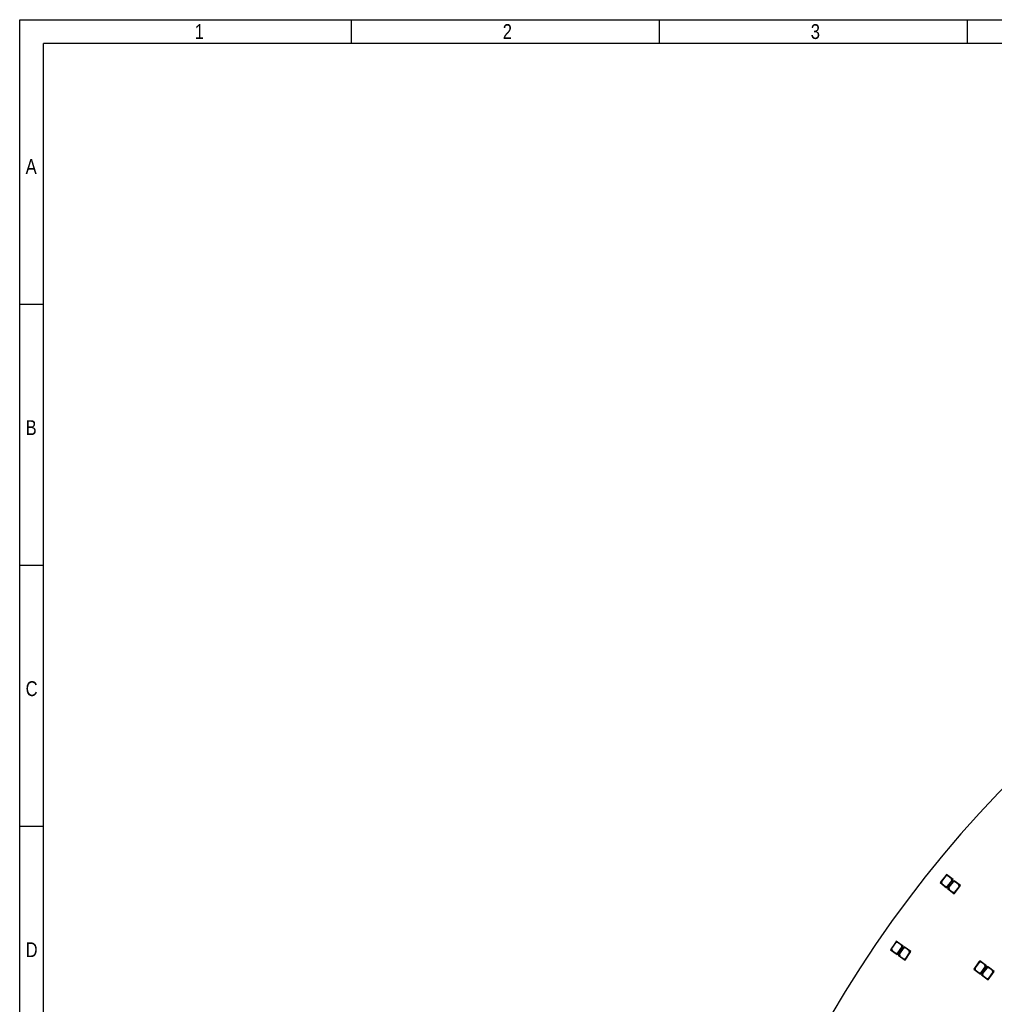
# Model space of a CAD drawing. Header units: millimetres. Extents: x 10 to 580, y 10 to 410.
# Tile 13 of 24: x 10 to 174, y 244 to 410. Entities that reach past the tile are written whole.
import ezdxf

# ---------------------------------------------------------------- set-up
doc = ezdxf.new("R2010")
doc.units = ezdxf.units.MM
for name, color, linetype in [('10', 7, 'Continuous'), ('Default', 7, 'Continuous'), ('RDLED_1-4_800MM_', 7, 'Continuous')]:
    doc.layers.add(name, color=color, linetype=linetype)
doc.styles.add('SEACAD_Arial', font='arial.ttf')

# ---------------------------------------------------------------- blocks, each defined once
blk = doc.blocks.new('SE')
at = {"layer": 'RDLED_1-4_800MM_', "color": 7, "linetype": 'Continuous'}
for p, q in [((166.06, 265.75), (165.12, 264.58)), ((166.07, 265.68), (165.35, 264.78)), ((166.22, 265.94), (166.06, 265.75)), ((166.06, 265.75), (166.41, 265.79)), ((166.42, 265.72), (166.07, 265.68)), ((166.41, 265.79), (166.22, 265.94)), ((167.31, 265.07), (166.41, 265.79)), ((167.04, 265.22), (166.42, 265.72)), ((165.12, 264.58), (166.21, 263.7)), ((165.35, 264.78), (165.39, 264.43)), ((165.39, 264.43), (166.01, 263.93)), ((166.01, 263.93), (166.36, 263.97)), ((166.21, 263.7), (167.31, 265.07)), ((166.36, 263.97), (167.08, 264.86)), ((167.31, 264.75), (166.37, 263.58)), ((167.31, 264.68), (166.59, 263.78)), ((167.08, 264.86), (167.04, 265.22)), ((167.46, 264.94), (167.31, 264.75)), ((167.31, 264.75), (167.66, 264.78)), ((167.67, 264.71), (167.31, 264.68)), ((167.66, 264.78), (167.46, 264.94)), ((167.46, 262.7), (168.55, 264.06)), ((167.61, 262.97), (168.33, 263.86)), ((168.55, 264.06), (167.66, 264.78)), ((168.29, 264.21), (167.67, 264.71)), ((168.33, 263.86), (168.29, 264.21)), ((166.37, 263.58), (167.46, 262.7)), ((166.59, 263.78), (166.63, 263.43)), ((166.63, 263.43), (167.26, 262.93)), ((167.26, 262.93), (167.61, 262.97)), ((157.58, 254.46), (156.73, 253.23)), ((157.6, 254.39), (156.94, 253.45)), ((157.73, 254.67), (157.58, 254.46)), ((157.58, 254.46), (157.93, 254.53)), ((157.94, 254.46), (157.6, 254.39)), ((157.93, 254.53), (157.73, 254.67)), ((158.88, 253.87), (157.93, 254.53)), ((158.6, 254), (157.94, 254.46)), ((158.67, 253.66), (158.6, 254)), ((156.73, 253.23), (157.88, 252.43)), ((156.94, 253.45), (157.01, 253.1)), ((157.01, 253.1), (157.66, 252.65)), ((157.66, 252.65), (158.01, 252.71)), ((157.88, 252.43), (158.88, 253.87)), ((158.01, 252.71), (158.67, 253.66)), ((158.9, 253.55), (158.05, 252.32)), ((158.05, 252.32), (159.2, 251.52)), ((158.91, 253.48), (158.26, 252.54)), ((158.26, 252.54), (158.32, 252.19)), ((159.04, 253.76), (158.9, 253.55)), ((158.9, 253.55), (159.25, 253.62)), ((159.26, 253.55), (158.91, 253.48)), ((159.25, 253.62), (159.04, 253.76)), ((159.2, 251.52), (160.19, 252.96)), ((160.19, 252.96), (159.25, 253.62)), ((159.92, 253.09), (159.26, 253.55)), ((159.33, 251.8), (159.98, 252.74)), ((159.98, 252.74), (159.92, 253.09)), ((158.32, 252.19), (158.98, 251.74)), ((158.98, 251.74), (159.33, 251.8)), ((171.67, 251.19), (170.78, 249.98)), ((171.68, 251.12), (171, 250.19)), ((171.81, 251.39), (171.67, 251.19)), ((171.67, 251.19), (172.02, 251.24)), ((172.03, 251.17), (171.68, 251.12)), ((172.02, 251.24), (171.81, 251.39)), ((172.94, 250.56), (172.02, 251.24)), ((172.67, 250.7), (172.03, 251.17)), ((172.72, 250.35), (172.67, 250.7)), ((170.78, 249.98), (171.91, 249.15)), ((171, 250.19), (171.05, 249.84)), ((171.05, 249.84), (171.69, 249.37)), ((171.69, 249.37), (172.04, 249.42)), ((171.91, 249.15), (172.94, 250.56)), ((172.04, 249.42), (172.72, 250.35)), ((172.96, 250.24), (172.07, 249.03)), ((172.07, 249.03), (173.19, 248.2)), ((172.97, 250.17), (172.28, 249.24)), ((172.28, 249.24), (172.34, 248.89)), ((173.1, 250.44), (172.96, 250.24)), ((172.96, 250.24), (173.3, 250.29)), ((173.32, 250.22), (172.97, 250.17)), ((173.3, 250.29), (173.1, 250.44)), ((173.19, 248.2), (174.23, 249.61)), ((174.23, 249.61), (173.3, 250.29)), ((173.96, 249.75), (173.32, 250.22)), ((173.33, 248.47), (174.01, 249.4)), ((174.01, 249.4), (173.96, 249.75)), ((172.34, 248.89), (172.98, 248.42)), ((172.98, 248.42), (173.33, 248.47))]:
    blk.add_line(p, q, dxfattribs=at)
blk.add_arc((320, 141.3), 200.5, 91.0784, 178.9216, dxfattribs=at)

msp = doc.modelspace()

# ---------------------------------------------------------------- linework, layer by layer
at = {"layer": '10', "color": 7, "linetype": 'Continuous'}
for p, q in [((65.9091, 406), (65.9091, 410)), ((117.8182, 406), (117.8182, 410)), ((169.7273, 406), (169.7273, 410)), ((580, 406), (14, 406)), ((14, 10), (14, 406)), ((14, 362), (10, 362)), ((14, 318), (10, 318)), ((14, 274), (10, 274))]:
    msp.add_line(p, q, dxfattribs=at)
msp.add_lwpolyline([(10, 10), (10, 410), (580, 410), (580, 10), (10, 10)], dxfattribs=at)

# ---------------------------------------------------------------- block references
at = {"layer": 'Default'}
msp.add_blockref('SE', (0, 0), dxfattribs=at)

# ---------------------------------------------------------------- texts
at = {"layer": '10', "char_height": 2.5, "attachment_point": 1, "style": 'SEACAD_Arial'}
for s, insert, width in [('{\\farial rounded mt|b0||i0||c0|p34;\\C7;\\H2.50000002;\\W0.8;1}', (39.5, 409.25), 1.521749), ('{\\farial rounded mt|b0||i0||c0|p34;\\C7;\\H2.50000002;\\W0.8;2}', (91.409, 409.25), 1.521749), ('{\\farial rounded mt|b0||i0||c0|p34;\\C7;\\H2.50000002;\\W0.8;3}', (143.318, 409.25), 1.521749), ('{\\farial rounded mt|b0||i0||c0|p34;\\C7;\\H2.50000002;\\W0.8;A}', (11, 386.5), 1.793488), ('{\\farial rounded mt|b0||i0||c0|p34;\\C7;\\H2.50000002;\\W0.8;B}', (11, 342.5), 1.793488), ('{\\farial rounded mt|b0||i0||c0|p34;\\C7;\\H2.50000002;\\W0.8;C}', (11, 298.5), 1.956532), ('{\\farial rounded mt|b0||i0||c0|p34;\\C7;\\H2.50000002;\\W0.8;D}', (11, 254.5), 1.956532)]:
    msp.add_mtext(s, dxfattribs=dict(at, insert=insert, width=width))

doc.saveas('drawing.dxf')
